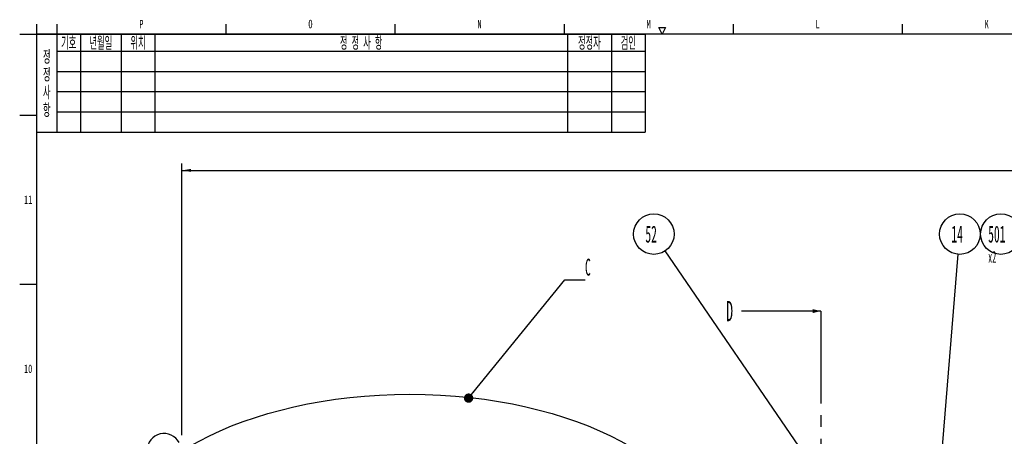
# Model space of a CAD drawing. Header units: millimetres. Extents: x 0 to 4195, y 0 to 2965.
# Tile 19 of 27: x 100 to 1556, y 2325 to 2941. Entities that reach past the tile are written whole.
import ezdxf

# ---------------------------------------------------------------- set-up
doc = ezdxf.new("R2010")
doc.units = ezdxf.units.MM
doc.header["$LTSCALE"] = 231.275
doc.linetypes.add('CENTER', pattern=[0.6, 0.375, -0.075, 0.075, -0.075])
doc.layers.get('0').update_dxf_attribs({"linetype": 'CONTINUOUS'})
doc.layers.add('DEFAULT_1', color=7, linetype='CENTER')
doc.styles.get("Standard").update_dxf_attribs({"font": 'txt', "width": 0.5})
doc.styles.add('TEXTSTYLE_2', font='txt', dxfattribs={"width": 0.6})
doc.dimstyles.new('DIMSTYLE_4', dxfattribs={"dimtxt": 17.5, "dimasz": 13.8, "dimexe": 2, "dimexo": 1, "dimgap": 0.875, "dimtad": 1, "dimdec": 3, "dimdsep": 46, "dimtxsty": 'Standard', "dimblk": '_FILLED', "dimblk1": '_FILLED', "dimblk2": '_FILLED', "dimcen": 0.09, "dimadec": 3, "dimazin": 2, "dimtp": 2, "dimtm": 2, "dimtfac": 1, "dimtdec": 3, "dimtofl": 0, "dimtmove": 0, "dimatfit": 3, "dimldrblk": '_FILLED', "dimfxl": 0, "dimtolj": 1, "dimarcsym": 0})
doc.dimstyles.get("Standard").update_dxf_attribs({"dimtxt": 17.5, "dimasz": 13.8, "dimexe": 2, "dimexo": 1, "dimtad": 1, "dimdec": 3, "dimdsep": 46, "dimtxsty": 'Standard', "dimblk": '_FILLED', "dimblk1": '_FILLED', "dimblk2": '_FILLED', "dimcen": 0.09, "dimadec": 3, "dimazin": 2, "dimtol": 1, "dimtp": 0.05, "dimtm": 0.05, "dimtfac": 1, "dimtdec": 3, "dimtofl": 0, "dimtmove": 0, "dimatfit": 3, "dimldrblk": '_FILLED', "dimfxl": 0, "dimtolj": 1, "dimarcsym": 0})

# ---------------------------------------------------------------- blocks, each defined once
blk = doc.blocks.new('_FILLED')
at = {"color": 0, "linetype": 'ByBlock'}
blk.add_solid([(0, 0), (-1, 0.16), (-1, -0.16)], dxfattribs=at)
blk = doc.blocks.new('XSEC_FILLED')
at = {"color": 0, "linetype": 'ByBlock'}
blk.add_solid([(0, 0), (-1, 0.25), (-1, -0.25)], dxfattribs=at)
blk = doc.blocks.new('*D14')
at = {"color": 2, "linetype": 'Continuous'}
for p, q in [((339.6, 2327), (339.6, 2728.5)), ((3089.6, 2329.3), (3089.6, 2728.5)), ((339.6, 2718.5), (1714.6, 2718.5)), ((3089.6, 2718.5), (1714.6, 2718.5))]:
    blk.add_line(p, q, dxfattribs=at)
at = {"color": 2, "linetype": 'Continuous', "xscale": 13.8, "yscale": 13.8, "zscale": 13.8, "rotation": 180}
blk.add_blockref('_FILLED', (339.6, 2718.5), dxfattribs=at)
at = {"color": 2, "linetype": 'Continuous', "xscale": 13.8, "yscale": 13.8, "zscale": 13.8}
blk.add_blockref('_FILLED', (3089.6, 2718.5), dxfattribs=at)
at = {"color": 2, "linetype": 'Continuous', "insert": (1714.6, 2740.4), "char_height": 17.5, "width": 35, "attachment_point": 2, "line_spacing_factor": 0.9}
blk.add_mtext('2750', dxfattribs=at)
blk = doc.blocks.new('CUSTOM_BALLOON_Q_BL31', base_point=(1037.8, 2624.3))
at = {"color": 2, "linetype": 'Continuous'}
blk.add_circle((1037.8, 2624.3), 30, dxfattribs=at)
at = {"color": 2, "linetype": 'Continuous', "insert": (1025.3, 2636.8), "char_height": 25, "width": 25, "attachment_point": 1, "line_spacing_factor": 0.9}
blk.add_mtext('52', dxfattribs=at)
blk = doc.blocks.new('CUSTOM_BALLOON_Q_BL36', base_point=(1490.3, 2624.3))
at = {"color": 2, "linetype": 'Continuous'}
blk.add_circle((1490.3, 2624.3), 30, dxfattribs=at)
at = {"color": 2, "linetype": 'Continuous', "insert": (1477.8, 2636.8), "char_height": 25, "width": 25, "attachment_point": 1, "line_spacing_factor": 0.9}
blk.add_mtext('14', dxfattribs=at)
blk = doc.blocks.new('CUSTOM_BALLOON_BL37', base_point=(1554.4, 2617.2))
at = {"color": 2, "linetype": 'Continuous'}
blk.add_circle((1551, 2624.3), 30, dxfattribs=at)
at = {"color": 2, "linetype": 'Continuous', "insert": (1532.2, 2636.8), "char_height": 25, "width": 37.5, "attachment_point": 1, "line_spacing_factor": 0.9}
blk.add_mtext('501\\P\\H17.5;x2', dxfattribs=at)

msp = doc.modelspace()

# ---------------------------------------------------------------- linework, layer by layer
at = {"color": 2, "linetype": 'Continuous'}
for p, q in [((125, 2934.9999), (125, 2920)), ((154.9999, 2934.9999), (154.9999, 2920)), ((404.9999, 2934.9999), (404.9999, 2920)), ((655, 2934.9999), (655, 2920)), ((905, 2934.9999), (905, 2920)), ((1049.9999, 2920), (1044.9999, 2930)), ((1044.9999, 2930), (1055, 2930)), ((1055, 2930), (1049.9999, 2920)), ((1155, 2934.9999), (1155, 2920)), ((1405, 2934.9999), (1405, 2920)), ((100.0001, 2920), (125, 2920)), ((125, 2920), (1025, 2920)), ((125, 2920), (125, 2775)), ((155, 2920), (155, 2775)), ((190, 2920), (190, 2775)), ((250, 2920), (250, 2775)), ((300, 2920), (300, 2775)), ((910, 2920), (910, 2775)), ((975, 2920), (975, 2775)), ((1025, 2920), (1025, 2775)), ((155, 2895), (1025, 2895)), ((155, 2865), (1025, 2865)), ((155, 2835), (1025, 2835)), ((100.0001, 2800), (125, 2800)), ((155, 2805), (1025, 2805)), ((125, 2775), (1025, 2775)), ((100.0001, 2550), (125, 2550))]:
    msp.add_line(p, q, dxfattribs=at)
at = {"color": 7, "linetype": 'Continuous'}
for p, q in [((125, 2920), (125, 50)), ((4154.9999, 2920), (125, 2920))]:
    msp.add_line(p, q, dxfattribs=at)
at = {"color": 6, "linetype": 'Continuous'}
msp.add_arc((313.6143, 2304.269), 25, 27.3446138, 332.6553862, dxfattribs=at)
at = {"color": 7, "linetype": 'Continuous'}
msp.add_ellipse((677.13, 2151.3037), major_axis=(440.8481, 0), ratio=0.535240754, dxfattribs=at)
at = {"layer": 'DEFAULT_1', "color": 7, "linetype": 'CENTER'}
msp.add_line((1284.6143, 2510.3915), (1284.6143, 2460.3915), dxfattribs=at)
at = {"layer": 'DEFAULT_1', "color": 9, "linetype": 'CENTER'}
msp.add_line((1284.6143, 2460.3915), (1284.6143, 1448.4673), dxfattribs=at)

# ---------------------------------------------------------------- block references
at = {"color": 2, "linetype": 'Continuous'}
for name, p in [('CUSTOM_BALLOON_Q_BL31', (1037.7894, 2624.269)), ('CUSTOM_BALLOON_Q_BL36', (1490.3421, 2624.269)), ('CUSTOM_BALLOON_BL37', (1554.4376, 2617.2277))]:
    msp.add_blockref(name, p, dxfattribs=at)

# ---------------------------------------------------------------- texts
at = {"color": 2, "linetype": 'Continuous', "char_height": 12.5, "attachment_point": 2, "line_spacing_factor": 0.9, "style": 'TEXTSTYLE_2'}
for s, insert, width in [('O', (529.9999, 2941.25), 7.5), ('P', (279.9999, 2941.25), 7.5), ('N', (779.9999, 2941.25), 7.5), ('M', (1029.9999, 2941.25), 7.5), ('L', (1279.9999, 2941.25), 7.5), ('K', (1529.9999, 2941.25), 7.5), ('11', (112.5, 2681.25), 15), ('10', (112.5, 2431.25), 15)]:
    msp.add_mtext(s, dxfattribs=dict(at, insert=insert, width=width))
at = {"color": 2, "linetype": 'Continuous', "line_spacing_factor": 0.9}
for s, insert, char_height, width, attachment_point in [('기호', (172.5, 2916.25), 17.5, 20.416667, 2), ('년월일', (220, 2916.25), 17.5, 30.625, 2), ('위치', (275, 2916.25), 17.5, 20.416667, 2), ('정 정 사 항', (605, 2916.25), 17.5, 67.083333, 2), ('정정자', (942.5, 2916.25), 17.5, 30.625, 2), ('검인', (1000, 2916.25), 17.5, 20.416667, 2), ('정\\P정\\P사\\P항', (140, 2895.625), 17.5, 10.208333, 2), ('C', (936.0314, 2587.8583), 25, 12.5, 1)]:
    msp.add_mtext(s, dxfattribs=dict(at, insert=insert, char_height=char_height, width=width, attachment_point=attachment_point))
at = {"color": 7, "linetype": 'Continuous', "insert": (1144.7676, 2525.3915), "char_height": 30, "width": 15, "attachment_point": 1, "line_spacing_factor": 0.9}
msp.add_mtext('D', dxfattribs=at)

# ---------------------------------------------------------------- dimensions: what is measured, and where the dimension line sits
at = {"color": 2, "linetype": 'Continuous'}
dim = msp.add_linear_dim(base=(339.6143, 2718.519), p1=(3089.6143, 2328.269), p2=(339.6143, 2325.969), angle=180, dimstyle='DIMSTYLE_4', dxfattribs=at)
dim.commit()
dim.dimension.update_dxf_attribs({"geometry": '*D14', "text_midpoint": (1714.6144, 2718.519), "dimtype": 160})

# ---------------------------------------------------------------- leaders
for points, override in [([(1271.9857, 2281.6815), (1054.7198, 2599.5028)], {"dimtad": 0}), ([(1453.051, 2169.1847), (1487.892, 2594.3692)], {"dimtad": 0, "dimldrblk": 'DOT'}), ([(763.8874, 2381.6136), (906.0314, 2556.6083), (936.0314, 2556.6083)], {"dimtad": 1, "dimldrblk": 'DOT'})]:
    msp.add_leader(points, dimstyle='Standard', override=override, dxfattribs=at)
at = {"color": 7, "linetype": 'Continuous'}
msp.add_leader([(1284.6143, 2510.3915), (1167.2676, 2510.3915)], dimstyle='Standard', override={"dimasz": 12, "dimtad": 0, "dimldrblk": 'XSEC_FILLED'}, dxfattribs=at)

doc.saveas('drawing.dxf')
